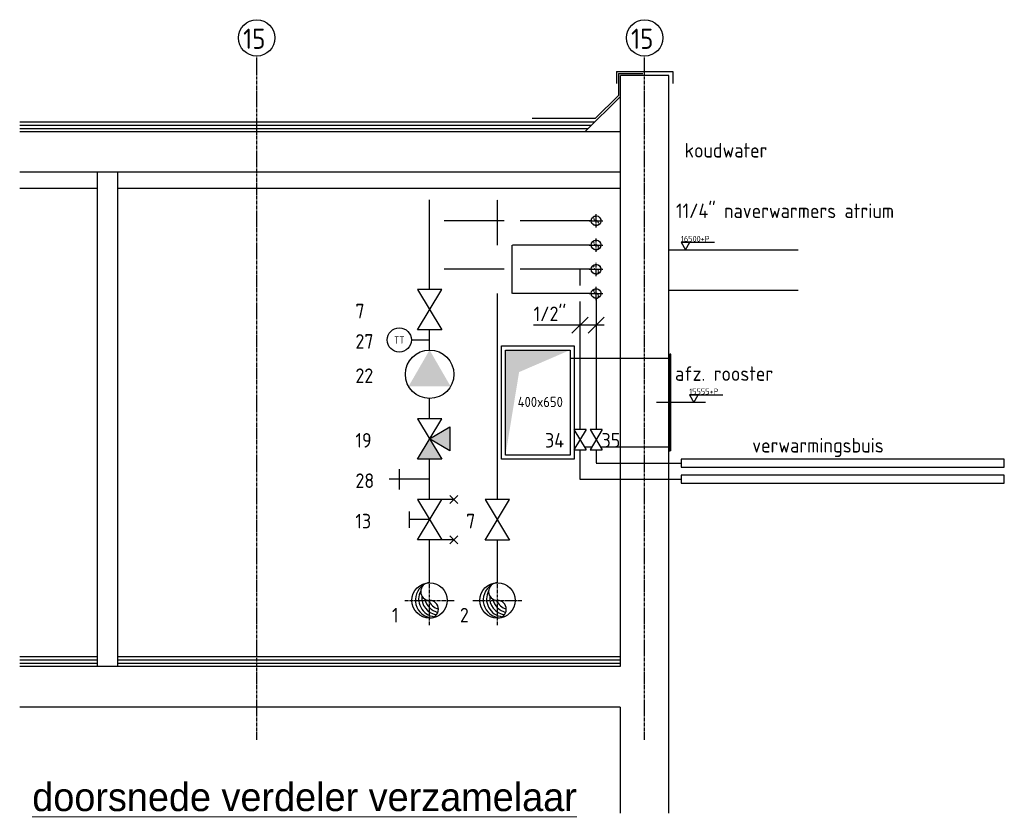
# Model space of a CAD drawing. Header units: millimetres. Extents: x -75 to 108309, y -75 to 76928.
# Tile 30 of 31: x 90459 to 96551, y 69650 to 74563. Entities that reach past the tile are written whole.
import ezdxf
from ezdxf.enums import TextEntityAlignment as Align

# ---------------------------------------------------------------- set-up
doc = ezdxf.new("R2010")
doc.units = ezdxf.units.MM
for name, pattern in [('2322107', [2000, 1000, 1000]), ('2322108', [7, 5, -2]), ('CENTER2', [28.575, 19.05, -3.175, 3.175, -3.175]), ('SMALL_DASH', [1.5, 0.5, -1])]:
    doc.linetypes.add(name, pattern=pattern)
for name, color, linetype in [('BL$2----BOUWKUNDIG', 8, 'Continuous'), ('BT$2----BOUWKUNDIG', 7, 'Continuous'), ('WL$1----', 4, 'Continuous'), ('WL561---_AANVOER', 1, '2322107'), ('WL561---_AANVOER_D', 1, 'Continuous'), ('WL561---_AANVOER_HARTLIJ', 1, 'CENTER2'), ('WL561---_RETOUR', 5, '2322108'), ('WL561---_RETOUR_D', 5, 'Continuous'), ('WL561---_RETOUR_HARTLIJN', 1, 'CENTER2'), ('WL570---_TOEVOER_D', 3, 'Continuous'), ('WM531---', 1, 'Continuous'), ('WM5501--', 1, 'Continuous'), ('WM561---_RETOUR', 1, 'Continuous'), ('WM570---_TOEVOER', 1, 'Continuous')]:
    doc.layers.add(name, color=color, linetype=linetype)
doc.layers.add('BL$5----', color=7, linetype='Continuous', lineweight=0)
doc.styles.add('BURO-018', font='BUROFONT', dxfattribs={"height": 1.8})
doc.styles.add('BURO-025', font='isocp.shx', dxfattribs={"height": 125})
doc.styles.add('EURO', font='eurr____.ttf', dxfattribs={"height": 90})
doc.styles.add('STABICAD-018', font='ISOCP.SHX', dxfattribs={"height": 36})
doc.styles.add('STABICAD-025', font='ISOCP.SHX', dxfattribs={"height": 50})

# ---------------------------------------------------------------- blocks, each defined once
blk = doc.blocks.new('*U421')
at = {"color": 0, "linetype": 'Continuous'}
blk.add_circle((0, 0), 109.5, dxfattribs=at)
for centre, radius, start, end in [((21.4, 2.1), 109.5, 122.9221, 266.96282), ((0, 54.8), 54.8, 90, 270), ((41.9, 8.3), 109.5, 151.6522, 263.7819), ((60.9, 18.5), 109.5, 174.6069, 260.27164), ((77.5, 32.1), 109.5, 192.35012, 256.1233), ((91.1, 48.7), 109.5, 206.1028, 250.64194), ((0, -54.8), 54.8, 270, 90)]:
    blk.add_arc(centre, radius, start, end, dxfattribs=at)
at = {"layer": 'WL561---_RETOUR_HARTLIJN', "linetype": 'CENTER2'}
for p, q in [((0, -153.4, 500), (0, 153.4, 500)), ((-153.4, 0, 500), (153.4, 0, 500))]:
    blk.add_line(p, q, dxfattribs=at)
blk.add_circle((0, 0), 0.0125, dxfattribs=at)
at = {"layer": 'BL$2----BOUWKUNDIG', "color": 2, "style": 'STABICAD-018'}
for tag in ['CODE', 'SECTIONCODE', 'POSITIONCODE']:
    blk.add_attdef(tag, (93701.4, 70833.5), '', height=1.2, dxfattribs=at)
blk = doc.blocks.new('*U422')
at = {"color": 0, "linetype": 'Continuous'}
blk.add_circle((0, 0), 109.5, dxfattribs=at)
for centre, radius, start, end in [((21.4, 2.1), 109.5, 122.9221, 266.96282), ((0, 54.8), 54.8, 90, 270), ((41.9, 8.3), 109.5, 151.6522, 263.7819), ((60.9, 18.5), 109.5, 174.6069, 260.27164), ((77.5, 32.1), 109.5, 192.35012, 256.1233), ((91.1, 48.7), 109.5, 206.1028, 250.64194), ((0, -54.8), 54.8, 270, 90)]:
    blk.add_arc(centre, radius, start, end, dxfattribs=at)
at = {"layer": 'WL561---_AANVOER_HARTLIJ', "linetype": 'CENTER2'}
for p, q in [((0, -153.4, 500), (0, 153.4, 500)), ((-153.4, 0, 500), (153.4, 0, 500))]:
    blk.add_line(p, q, dxfattribs=at)
blk.add_circle((0, 0), 0.0125, dxfattribs=at)
at = {"layer": 'BL$2----BOUWKUNDIG', "color": 2, "style": 'STABICAD-018'}
for tag, p in [('SECTIONCODE', (93085.4, 70983.5, 249.5)), ('POSITIONCODE', (93085.4, 70983.5, 249.5)), ('CODE', (93085.4, 70833.5))]:
    blk.add_attdef(tag, p, '', height=1.2, dxfattribs=at)
blk = doc.blocks.new('PI_SYM138')
at = {"color": 0, "linetype": 'Continuous'}
for p, q in [((-1, 2.5), (1, 2.5)), ((0, 0), (0, 2.5)), ((-2.5, 1.5), (2.5, -1.5)), ((-2.5, -3), (-2.5, 1.5)), ((2.5, 1.5), (-2.5, -1.5)), ((2.5, -3), (2.5, 1.5)), ((-3, -3.5), (-2, -2.5)), ((-3, -2.5), (-2, -3.5)), ((2, -3.5), (3, -2.5)), ((2, -2.5), (3, -3.5))]:
    blk.add_line(p, q, dxfattribs=at)
at = {"color": 0, "linetype": 'Continuous', "style": 'BURO-018'}
blk.add_attdef('PRODUCTCODE', text='', height=1.8, dxfattribs=at).set_placement((0, 0), align=Align.MIDDLE)
blk = doc.blocks.new('PI_SYM121')
at = {"linetype": 'Continuous'}
for points in [[(-2.5, -1.5), (0, 0), (-2.5, 1.5)], [(0, 0), (-1.5, -2.5), (1.5, -2.5)]]:
    blk.add_hatch(color=0, dxfattribs=at).paths.add_polyline_path(points)
at = {"color": 0, "linetype": 'Continuous'}
for p, q in [((-2.5, 1.5), (2.5, -1.5)), ((-2.5, -1.5), (-2.5, 1.5)), ((2.5, 1.5), (-2.5, -1.5)), ((2.5, -1.5), (2.5, 1.5)), ((-1.5, -2.5), (0, 0)), ((0, 0), (1.5, -2.5)), ((1.5, -2.5), (-1.5, -2.5))]:
    blk.add_line(p, q, dxfattribs=at)
at = {"color": 0, "linetype": 'Continuous', "style": 'BURO-018'}
blk.add_attdef('PRODUCTCODE', text='', height=1.8, dxfattribs=at).set_placement((0, 0), align=Align.MIDDLE)
blk = doc.blocks.new('PI_SYM114')
at = {"color": 0, "linetype": 'Continuous'}
blk.add_circle((0, 0), 3, dxfattribs=at)
blk.add_solid([(-1.5, 2.6), (3, 0), (-1.5, -2.6)], dxfattribs=at)
at = {"color": 0, "linetype": 'Continuous', "style": 'BURO-018'}
blk.add_attdef('PRODUCTCODE', text='', height=1.8, dxfattribs=at).set_placement((0, 0), align=Align.MIDDLE)
blk = doc.blocks.new('PI_SYM115')
at = {"color": 0, "linetype": 'Continuous'}
for p, q in [((-2.5, 1.5), (2.5, -1.5)), ((-2.5, -1.5), (-2.5, 1.5)), ((2.5, 1.5), (-2.5, -1.5)), ((2.5, -1.5), (2.5, 1.5))]:
    blk.add_line(p, q, dxfattribs=at)
at = {"color": 0, "linetype": 'Continuous', "style": 'BURO-018'}
blk.add_attdef('PRODUCTCODE', text='', height=1.8, dxfattribs=at).set_placement((0, 0), align=Align.MIDDLE)
blk = doc.blocks.new('PI_SYM150')
at = {"color": 0, "linetype": 'Continuous'}
for p, q in [((0, 0), (0, -5)), ((-1.25, -3.75), (1.25, -3.75))]:
    blk.add_line(p, q, dxfattribs=at)
at = {"color": 0, "linetype": 'Continuous', "style": 'BURO-018', "flags": 1}
blk.add_attdef('CODE', text='', height=1.8, dxfattribs=at).set_placement((0.26, -8), align=Align.CENTER)
blk = doc.blocks.new('MD_SYM405')
at = {"color": 0, "linetype": 'Continuous'}
blk.add_line((0, 4.5), (0, 0), dxfattribs=at)
blk.add_circle((0, 7.5), 3, dxfattribs=at)
at = {"color": 0, "style": 'BURO-025'}
blk.add_attdef('SIGNAL_HIGH', (6.25, 15), '', height=2.5, dxfattribs=at)
blk.add_attdef('CODE', text='', height=2.5, dxfattribs=at).set_placement((0, 12.5), align=Align.MIDDLE)
blk.add_attdef('SIGNAL_LOW', text='', height=2.5, dxfattribs=at).set_placement((6.25, 10), align=Align.TOP_LEFT)
blk = doc.blocks.new('*U430')
at = {"color": 0, "linetype": 'Continuous'}
blk.add_circle((0, 0, 500), 30.1, dxfattribs=at)
at = {"layer": 'WL561---_RETOUR_HARTLIJN', "linetype": 'CENTER2'}
for p, q in [((-42.2, 0), (42.2, 0)), ((0, -42.2), (0, 42.2))]:
    blk.add_line(p, q, dxfattribs=at)
at = {"layer": 'WL561---_RETOUR_HARTLIJN', "linetype": 'SMALL_DASH'}
blk.add_circle((0, 0, 500), 30.1, dxfattribs=at)
at = {"layer": 'WL561---_RETOUR_HARTLIJN', "linetype": 'CENTER2'}
blk.add_circle((0, 0, 500), 0.0125, dxfattribs=at)
at = {"layer": 'WL561---_RETOUR_HARTLIJN', "linetype": 'SMALL_DASH'}
for centre, start, end in [((0, 15.1, 500), 90, 270), ((0, -15.1, 500), 270, 90)]:
    blk.add_arc(centre, 15.1, start, end, dxfattribs=at)
at = {"layer": 'BL$2----BOUWKUNDIG', "color": 2, "style": 'STABICAD-018'}
for tag, p in [('SECTIONCODE', (94025.4, 73017.9, -250.5)), ('POSITIONCODE', (94025.4, 73017.9, -250.5)), ('CODE', (94025.4, 72867.9, -500))]:
    blk.add_attdef(tag, p, '', height=1.2, dxfattribs=at)
blk = doc.blocks.new('*U429')
at = {"color": 0, "linetype": 'Continuous'}
blk.add_circle((0, 0, 500), 30.1, dxfattribs=at)
at = {"layer": 'WL561---_AANVOER_HARTLIJ', "linetype": 'CENTER2'}
for p, q in [((-42.2, 0), (42.2, 0)), ((0, -42.2), (0, 42.2))]:
    blk.add_line(p, q, dxfattribs=at)
at = {"layer": 'WL561---_AANVOER_HARTLIJ', "linetype": 'SMALL_DASH'}
blk.add_circle((0, 0, 500), 30.1, dxfattribs=at)
at = {"layer": 'WL561---_AANVOER_HARTLIJ', "linetype": 'CENTER2'}
blk.add_circle((0, 0, 500), 0.0125, dxfattribs=at)
at = {"layer": 'WL561---_AANVOER_HARTLIJ', "linetype": 'SMALL_DASH'}
for centre, start, end in [((0, 15.1, 500), 90, 270), ((0, -15.1, 500), 270, 90)]:
    blk.add_arc(centre, 15.1, start, end, dxfattribs=at)
at = {"layer": 'BL$2----BOUWKUNDIG', "color": 2, "style": 'STABICAD-018'}
for tag, p in [('SECTIONCODE', (94025.4, 73167.9, -250.5)), ('POSITIONCODE', (94025.4, 73167.9, -250.5)), ('CODE', (94025.4, 73017.9, -500))]:
    blk.add_attdef(tag, p, '', height=1.2, dxfattribs=at)
blk = doc.blocks.new('*U427')
at = {"color": 0, "linetype": 'Continuous'}
blk.add_circle((0, 0, 500), 30.1, dxfattribs=at)
at = {"layer": 'WL561---_RETOUR_HARTLIJN', "linetype": 'CENTER2'}
for p, q in [((-42.2, 0), (42.2, 0)), ((0, -42.2), (0, 42.2))]:
    blk.add_line(p, q, dxfattribs=at)
at = {"layer": 'WL561---_RETOUR_HARTLIJN', "linetype": 'SMALL_DASH'}
blk.add_circle((0, 0, 500), 30.1, dxfattribs=at)
at = {"layer": 'WL561---_RETOUR_HARTLIJN', "linetype": 'CENTER2'}
blk.add_circle((0, 0, 500), 0.0125, dxfattribs=at)
at = {"layer": 'WL561---_RETOUR_HARTLIJN', "linetype": 'SMALL_DASH'}
for centre, start, end in [((0, 15.1, 500), 90, 270), ((0, -15.1, 500), 270, 90)]:
    blk.add_arc(centre, 15.1, start, end, dxfattribs=at)
at = {"layer": 'BL$2----BOUWKUNDIG', "color": 2, "style": 'STABICAD-018'}
for tag, p in [('SECTIONCODE', (94175.4, 73017.9, -250.5)), ('POSITIONCODE', (94175.4, 73017.9, -250.5)), ('CODE', (94175.4, 72867.9, -500))]:
    blk.add_attdef(tag, p, '', height=1.2, dxfattribs=at)
blk = doc.blocks.new('*U428')
at = {"color": 0, "linetype": 'Continuous'}
blk.add_circle((0, 0, 500), 30.1, dxfattribs=at)
at = {"layer": 'WL561---_AANVOER_HARTLIJ', "linetype": 'CENTER2'}
for p, q in [((-42.2, 0), (42.2, 0)), ((0, -42.2), (0, 42.2))]:
    blk.add_line(p, q, dxfattribs=at)
at = {"layer": 'WL561---_AANVOER_HARTLIJ', "linetype": 'SMALL_DASH'}
blk.add_circle((0, 0, 500), 30.1, dxfattribs=at)
at = {"layer": 'WL561---_AANVOER_HARTLIJ', "linetype": 'CENTER2'}
blk.add_circle((0, 0, 500), 0.0125, dxfattribs=at)
at = {"layer": 'WL561---_AANVOER_HARTLIJ', "linetype": 'SMALL_DASH'}
for centre, start, end in [((0, 15.1, 500), 90, 270), ((0, -15.1, 500), 270, 90)]:
    blk.add_arc(centre, 15.1, start, end, dxfattribs=at)
at = {"layer": 'BL$2----BOUWKUNDIG', "color": 2, "style": 'STABICAD-018'}
for tag, p in [('SECTIONCODE', (94025.4, 73467.9, -250.5)), ('POSITIONCODE', (94025.4, 73467.9, -250.5)), ('CODE', (94025.4, 73317.9, -500))]:
    blk.add_attdef(tag, p, '', height=1.2, dxfattribs=at)
blk = doc.blocks.new('*U431')
at = {"color": 0, "linetype": 'Continuous'}
for p, q in [((-130.1, 0), (-387.1, 0)), ((-150, -50), (-50, 50)), ((50, 0), (-130.1, 0)), ((-50, -50), (50, 50))]:
    blk.add_line(p, q, dxfattribs=at)
at = {"color": 0, "linetype": 'Continuous', "style": 'STABICAD-018'}
blk.add_text("1/2''", height=90, dxfattribs=at).set_placement((-387.1, 25))
at = {"layer": 'BL$2----BOUWKUNDIG', "color": 2, "style": 'STABICAD-018'}
blk.add_attdef('CODE', (94025.4, 72671.9), '', height=1.2, dxfattribs=at)
blk = doc.blocks.new('PI_SYM137')
at = {"color": 0, "linetype": 'Continuous'}
for p, q in [((-1.25, 0.75), (-1.25, -0.75)), ((-1.25, 0.75), (1.25, -0.75)), ((-1.25, -0.75), (1.25, 0.75)), ((1.25, -0.75), (1.25, 0.75))]:
    blk.add_line(p, q, dxfattribs=at)
at = {"color": 0, "linetype": 'Continuous', "style": 'BURO-018'}
blk.add_attdef('PRODUCTCODE', text='', height=1.8, dxfattribs=at).set_placement((0, 0), align=Align.MIDDLE)
blk = doc.blocks.new('*U433')
at = {"linetype": 'Continuous'}
blk.add_hatch(color=0, dxfattribs=at).paths.add_polyline_path([(200, 325), (-200, 325), (-200, -325), (-116, 188.5)], flags=0)
at = {"color": 0, "linetype": 'Continuous'}
for p, q in [((-225, 350, -3000), (225, 350, -3000)), ((-225, -350, -3000), (-225, 350, -3000)), ((-200, 325, -3000), (200, 325, -3000)), ((-200, -325, -3000), (-200, 325, -3000)), ((200, 325, -3000), (200, -325, -3000)), ((225, 350, -3000), (225, -350, -3000)), ((225, -350, -3000), (-225, -350, -3000)), ((200, -325, -3000), (-200, -325, -3000))]:
    blk.add_line(p, q, dxfattribs=at)
at = {"layer": 'BL$2----BOUWKUNDIG', "color": 2, "style": 'STABICAD-018'}
for tag, p in [('SECTIONCODE', (93699.7, 72237, 3049.5)), ('POSITIONCODE', (93699.7, 72237, 3049.5)), ('CODE', (93699.7, 72087, 3000))]:
    blk.add_attdef(tag, p, '', height=1.8, dxfattribs=at)
blk = doc.blocks.new('*U434')
at = {"color": 0, "linetype": 'Continuous', "style": 'STABICAD-018'}
blk.add_text('400x650', height=90, rotation=90, dxfattribs=at).set_placement((45, -211.5, -3050))
at = {"layer": 'BL$2----BOUWKUNDIG', "color": 2, "style": 'STABICAD-018'}
blk.add_attdef('CODE', (93664.7, 72192.9, 3050), '', height=1.8, dxfattribs=at)
blk = doc.blocks.new('*U435')
at = {"color": 0, "linetype": 'Continuous'}
for p, q in [((0, 300, -3000), (5, 300, -3000)), ((0, -300, -3000), (0, 300, -3000)), ((5, -300, -3000), (5, 300, -3000)), ((5, 275, -3000), (7.8, 275, -3000)), ((12.8, 300, -3000), (7.8, 300, -3000)), ((7.8, -300, -3000), (7.8, 300, -3000)), ((12.8, -300, -3000), (12.8, 300, -3000)), ((0, -300, -3000), (5, -300, -3000)), ((5, -275, -3000), (7.8, -275, -3000)), ((12.8, -300, -3000), (7.8, -300, -3000))]:
    blk.add_line(p, q, dxfattribs=at)
at = {"layer": 'WL570---_TOEVOER_D', "color": 2, "style": 'STABICAD-018'}
for tag, p in [('POSITIONCODE', (95296.1, 72311.6, 3000)), ('CODE', (95290.2, 72161.6, 3000)), ('SECTIONCODE', (95290.2, 72161.6, 3000))]:
    blk.add_attdef(tag, p, '', height=1.8, dxfattribs=at)
blk = doc.blocks.new('peilmaat')
blk.add_line((-1.37, 2.38), (8.93, 2.38))
blk.add_lwpolyline([(0, 0), (1.37, 2.38), (-1.37, 2.38)], close=True)

msp = doc.modelspace()

# ---------------------------------------------------------------- linework, layer by layer
at = {"layer": 'BL$2----BOUWKUNDIG', "color": 1, "linetype": 'CENTER2'}
for p, q in [((91925.4, 70105.7), (91925.4, 74337.4)), ((94325.4, 70105.7), (94325.4, 74337.4))]:
    msp.add_line(p, q, dxfattribs=at)
at = {"layer": 'BL$2----BOUWKUNDIG'}
for p, q in [((94150.4, 74242.9), (94500.4, 74242.9)), ((94150.4, 74242.9), (94150.4, 74167.9)), ((94162.9, 74230.4), (94162.9, 74093)), ((94162.9, 74230.4), (94314.7, 74230.4)), ((94475.4, 74217.9), (94175.4, 74217.9)), ((94175.4, 70557.9), (94175.4, 74217.9)), ((94475.4, 69650.1), (94475.4, 74217.9)), ((94500.4, 74242.9), (94500.4, 74167.9)), ((93955.4, 73867.9), (94175.4, 74087.9)), ((94020.2, 73950.4), (94162.9, 74093)), ((94015.4, 73927.9), (90459, 73927.9)), ((93995.4, 73907.9), (90459, 73907.9)), ((94020.2, 73950.4), (93630.2, 73950.4)), ((93975.4, 73887.9), (90459, 73887.9)), ((93975.4, 73887.9), (90459, 73887.9)), ((94175.4, 73867.9), (90459, 73867.9)), ((94175.4, 73617.9), (90459, 73617.9)), ((90940.4, 70557.9), (90940.4, 73617.9)), ((91065.4, 70557.9), (91065.4, 73617.9)), ((90940.4, 73517.9), (90459, 73517.9)), ((94175.4, 73517.9), (91065.4, 73517.9)), ((94475.4, 73137.9), (95274.8, 73137.9)), ((94475.4, 72887.9), (95274.8, 72887.9)), ((90940.4, 70617.9), (90459, 70617.9)), ((94175.4, 70617.9), (91065.4, 70617.9)), ((90940.4, 70597.9), (90459, 70597.9)), ((90940.4, 70577.9), (90459, 70577.9)), ((94174.9, 70557.9), (90459, 70557.9)), ((94175.4, 70597.9), (91065.4, 70597.9)), ((94175.4, 70577.9), (91065.4, 70577.9)), ((94174.9, 70307.9), (90459, 70307.9)), ((94175.4, 69650.1), (94175.4, 70307.9))]:
    msp.add_line(p, q, dxfattribs=at)
at = {"layer": 'BT$2----BOUWKUNDIG', "color": 2}
for centre in [(91925.4, 74450.1), (94325.4, 74450.1)]:
    msp.add_circle(centre, 112.7, dxfattribs=at)
at = {"layer": 'WL561---_AANVOER', "linetype": '2322107'}
for p, q in [((92994.9, 72892.9), (92994.9, 73448.4)), ((93455.4, 73317.9), (93085.4, 73317.9)), ((93995.2, 73317.9), (93555.4, 73317.9)), ((93455.4, 73017.9), (93085.4, 73017.9)), ((93995.2, 73017.9), (93555.4, 73017.9)), ((93925.4, 73017.9), (93925.4, 72917.9)), ((93925.4, 72817.9), (93925.4, 72026)), ((92994.9, 72517.9), (92994.9, 72642.9)), ((92994.9, 72092.9), (92994.9, 72217.9)), ((93925.4, 71901), (93925.4, 71717.9)), ((92994.9, 71717.9), (92994.9, 71842.9)), ((92994.9, 71592.9), (92994.9, 71717.9)), ((93925.4, 71717.9), (94550.6, 71717.9)), ((92994.9, 71077.4), (92994.9, 71342.9))]:
    msp.add_line(p, q, dxfattribs=at)
for points in [[(94550.6, 71792.9), (96550.6, 71792.9), (96550.6, 71842.9), (94550.6, 71842.9)], [(94550.6, 71692.9), (96550.6, 71692.9), (96550.6, 71742.9), (94550.6, 71742.9)]]:
    msp.add_lwpolyline(points, close=True, dxfattribs=at)
at = {"layer": 'WL561---_RETOUR', "linetype": '2322108'}
for p, q in [((93414.9, 73167.9), (93414.9, 73448.4)), ((93995.2, 73167.9), (93505.4, 73167.9)), ((93505.4, 72867.9), (93505.4, 73167.9)), ((93414.9, 71591.7), (93414.9, 72867.9)), ((93995.2, 72867.9), (93505.4, 72867.9)), ((94025.4, 72837.7), (94025.4, 72026)), ((94025.4, 71901), (94025.4, 71817.9)), ((94025.4, 71817.9), (94550.6, 71817.9)), ((93414.9, 71077.4), (93414.9, 71341.7))]:
    msp.add_line(p, q, dxfattribs=at)
at = {"layer": 'WL570---_TOEVOER_D'}
for p, q in [((93864.7, 72467.9), (94475.4, 72467.9)), ((93952.7, 71917.9), (93998, 71917.9)), ((94052.7, 71917.9), (94475.4, 71917.9))]:
    msp.add_line(p, q, dxfattribs=at)
at = {"layer": 'WM570---_TOEVOER'}
msp.add_line((94701, 72192.9), (94398.7, 72192.9), dxfattribs=at)

# ---------------------------------------------------------------- block references
at = {"xscale": 20, "yscale": 20, "zscale": 20}
for p in [(94578.3, 73137.9), (94629.8, 72192.9)]:
    msp.add_blockref('peilmaat', p, dxfattribs=at)
at = {"layer": 'WL$1----', "color": 2, "linetype": 'Continuous'}
ref = msp.add_blockref('MD_SYM405', (92994.9, 72580.4), dxfattribs=dict(at, xscale=25, yscale=25, zscale=0.5, rotation=90.00000000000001))
ref.add_attrib('CODE', 'TT', dxfattribs={"layer": '0', "color": 1, "linetype": 'Continuous', "height": 45, "style": 'STABICAD-018'}).set_placement((92807.4, 72580.4), align=Align.MIDDLE)
at = {"layer": 'WL561---_AANVOER', "color": 2, "linetype": '2322107', "xscale": 50, "yscale": 50, "zscale": 50}
for name, p, rotation in [('PI_SYM115', (92994.9, 72767.9), 90), ('PI_SYM114', (92994.9, 72367.9), 90), ('PI_SYM121', (92994.9, 71967.9), 90), ('PI_SYM137', (93925.4, 71963.5), 270.0000000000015), ('PI_SYM150', (92994.9, 71717.9), 270), ('PI_SYM138', (92994.9, 71467.9), 90), ('PI_SYM115', (93414.2, 71466.7), 90)]:
    msp.add_blockref(name, p, dxfattribs=dict(at, rotation=rotation))
at = {"layer": 'WL561---_AANVOER_D', "linetype": 'Continuous'}
for name, p in [('*U428', (94025.4, 73317.9, -500)), ('*U429', (94025.4, 73017.9, -500)), ('*U422', (92994.9, 70967.9, -500))]:
    msp.add_blockref(name, p, dxfattribs=at)
at = {"layer": 'WL561---_RETOUR', "color": 2, "linetype": '2322108', "xscale": 50, "yscale": 50, "zscale": 50, "rotation": 270}
msp.add_blockref('PI_SYM137', (94025.4, 71963.5), dxfattribs=at)
at = {"layer": 'WL561---_RETOUR_D', "linetype": 'Continuous'}
for name, p in [('*U427', (94025.4, 73167.9, -500)), ('*U430', (94025.4, 72867.9, -500)), ('*U421', (93414.9, 70967.9, -500))]:
    msp.add_blockref(name, p, dxfattribs=at)
at = {"layer": 'WL570---_TOEVOER_D', "linetype": 'Continuous'}
for name, p in [('*U433', (93664.7, 72192.9, 3000)), ('*U435', (94475.4, 72192.9, 3000))]:
    msp.add_blockref(name, p, dxfattribs=at)
at = {"layer": 'WM561---_RETOUR', "linetype": 'Continuous'}
msp.add_blockref('*U431', (94025.4, 72671.9), dxfattribs=at)
at = {"layer": 'WM570---_TOEVOER', "linetype": 'Continuous', "xscale": 0.7, "yscale": 0.7, "zscale": 0.7, "rotation": 270}
msp.add_blockref('*U434', (93688, 72196.7, 2135), dxfattribs=at)

# ---------------------------------------------------------------- texts
at = {"style": 'STABICAD-018'}
for tag, p in [('16500+P', (94550.2, 73188.3)), ('15555+P', (94601.7, 72243.3))]:
    msp.add_attdef(tag, p, '', height=36, dxfattribs=at)
at = {"layer": 'BL$5----', "style": 'EURO'}
msp.add_text('%%Udoorsnede verdeler verzamelaar', height=175, dxfattribs=at).set_placement((90536.7, 69663.9))
at = {"layer": 'BT$2----BOUWKUNDIG', "color": 2, "style": 'STABICAD-025'}
for p in [(91841.4, 74382.1), (94241.4, 74382.1)]:
    msp.add_text('15', height=125, dxfattribs=at).set_placement(p)
at = {"layer": 'WM531---', "style": 'STABICAD-018'}
msp.add_text('koudwater', height=90, dxfattribs=at).set_placement((94572.8, 73709.3))
at = {"layer": 'WM5501--', "style": 'STABICAD-018'}
for s, p in [('7', (92536.1, 72714)), ('27', (92536.1, 72526.2)), ('22', (92536.1, 72314)), ('19', (92536.1, 71914)), ('34', (93709.4, 71914)), ('35', (94058.9, 71914)), ('28', (92536.1, 71664)), ('13', (92536.1, 71414)), ('7', (93221.1, 71414)), ('1', (92762.4, 70831.7)), ('2', (93182.4, 70831.7))]:
    msp.add_text(s, height=90, dxfattribs=at).set_placement(p)
at = {"layer": 'WM561---_RETOUR', "style": 'STABICAD-018'}
for s, p in [('11/4" naverwarmers atrium', (94519.4, 73335)), ('verwarmingsbuis', (94990.7, 71883.2))]:
    msp.add_text(s, height=90, dxfattribs=at).set_placement(p)
at = {"layer": 'WM570---_TOEVOER', "style": 'STABICAD-018'}
msp.add_text('afz. rooster', height=90, dxfattribs=at).set_placement((94513.4, 72327.1))

doc.saveas('drawing.dxf')
